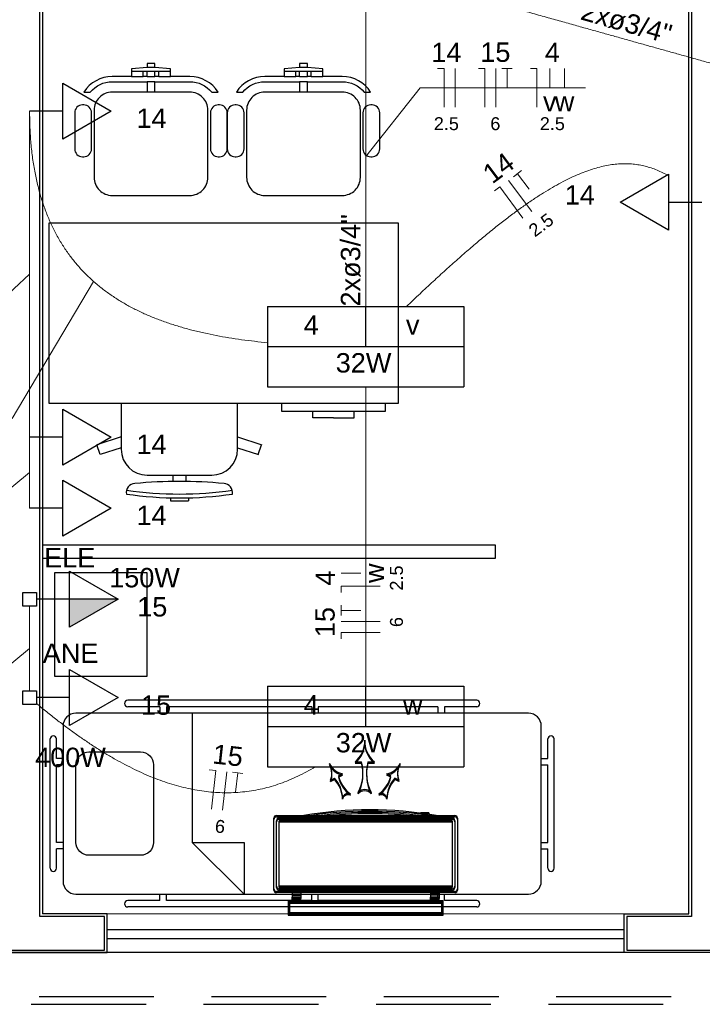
# Model space of a CAD drawing. Header units: feet. Extents: x -18 to 1038, y -110 to 48.
# Tile 66 of 199: x 22.4 to 25.04, y -7.83 to -4.02. Entities that reach past the tile are written whole.
import ezdxf

# ---------------------------------------------------------------- set-up
doc = ezdxf.new("R2010")
doc.units = ezdxf.units.FT
doc.header["$MEASUREMENT"] = 0
doc.linetypes.add('HIDDEN', pattern=[0.9525, 0.635, -0.3175])
for name, color, linetype, lineweight in [('02', 2, 'Continuous', 20), ('EL-Condutos', 4, 'Continuous', 5), ('EL-Fios (Fase 1)', 7, 'Continuous', 5), ('EL-Fios (Fase 3)', 7, 'Continuous', 5), ('EL-Fios (Neutro)', 7, 'Continuous', 5), ('EL-Fios (Retorno)', 7, 'Continuous', 5), ('EL-Fios (Terra)', 7, 'Continuous', 5), ('EL-Textos conduto', 7, 'Continuous', 5), ('EL-Textos fios', 7, 'Continuous', 5), ('Textos', 7, 'Continuous', 5)]:
    doc.layers.add(name, color=color, linetype=linetype, lineweight=lineweight)
for name, color, linetype in [('100_IMPIANTI', 251, 'Continuous'), ('Arq-parede-alta', 5, 'Continuous'), ('JANELA', 3, 'Continuous'), ('MOBILARIO', 8, 'Continuous'), ('P-SIMBOL', 5, 'Continuous'), ('parede', 5, 'Continuous'), ('porta', 3, 'Continuous'), ('PROJEÇÃO', 6, 'HIDDEN')]:
    doc.layers.add(name, color=color, linetype=linetype)
doc.styles.add('Arial', font='arial.ttf')

msp = doc.modelspace()

# ---------------------------------------------------------------- hatches: boundary and pattern name
at = {"layer": 'P-SIMBOL', "linetype": 'Continuous'}
msp.add_hatch(color=256, dxfattribs=at).paths.add_polyline_path([(22.5974, -6.2621), (22.7849, -6.2621), (22.5974, -6.3703)])

# ---------------------------------------------------------------- linework, layer by layer
at = {"layer": '02', "color": 251}
for p, q in [((22.7428, -7.4795), (24.7428, -7.4795)), ((24.7428, -7.6295), (22.7428, -7.6295))]:
    msp.add_line(p, q, dxfattribs=at)
at = {"layer": '100_IMPIANTI'}
for p, q in [((23.7017, -6.8917), (23.7267, -6.8917)), ((23.7517, -6.8917), (23.7767, -6.8917)), ((23.7017, -6.8966), (23.7267, -6.8966)), ((23.7517, -6.8966), (23.7767, -6.8966)), ((23.6068, -6.9623), (23.6223, -6.9541)), ((23.6068, -6.9672), (23.6223, -6.959)), ((23.6377, -6.9459), (23.6532, -6.9377)), ((23.6377, -6.9508), (23.6532, -6.9426)), ((23.8406, -6.9459), (23.8251, -6.9377)), ((23.8406, -6.9508), (23.8251, -6.9426)), ((23.8715, -6.9623), (23.8561, -6.9541)), ((23.8715, -6.9672), (23.8561, -6.959)), ((23.3878, -7.3825), (23.3878, -7.109)), ((23.3878, -7.3874), (23.3878, -7.1139)), ((23.3978, -7.099), (24.0878, -7.099)), ((23.3978, -7.1039), (24.0878, -7.1039)), ((23.3978, -7.3725), (23.3978, -7.119)), ((23.3978, -7.3774), (23.3978, -7.1239)), ((23.4078, -7.109), (24.0778, -7.109)), ((23.4078, -7.1139), (24.0778, -7.1139)), ((23.4078, -7.3725), (23.4078, -7.119)), ((23.4078, -7.119), (24.0778, -7.119)), ((23.4078, -7.3774), (23.4078, -7.1239)), ((23.4078, -7.1239), (24.0778, -7.1239)), ((23.9548, -7.0939), (23.9548, -7.0947)), ((23.9873, -7.0939), (23.9548, -7.0939)), ((23.9549, -7.089), (23.9549, -7.0898)), ((23.9874, -7.089), (23.9549, -7.089)), ((23.9873, -7.0939), (23.9873, -7.0993)), ((23.9874, -7.089), (23.9874, -7.0944)), ((24.0778, -7.119), (24.0778, -7.3725)), ((24.0778, -7.1239), (24.0778, -7.3774)), ((24.0878, -7.119), (24.0878, -7.3725)), ((24.0878, -7.1239), (24.0878, -7.3774)), ((24.0978, -7.109), (24.0978, -7.3825)), ((24.0978, -7.1139), (24.0978, -7.3874)), ((24.0778, -7.3725), (23.4078, -7.3725)), ((24.0778, -7.3774), (23.4078, -7.3774)), ((24.0778, -7.3825), (23.4078, -7.3825)), ((24.0778, -7.3874), (23.4078, -7.3874)), ((24.0878, -7.3925), (23.3978, -7.3925)), ((24.0878, -7.3974), (23.3978, -7.3974)), ((24.0428, -7.4295), (23.4428, -7.4295)), ((23.4428, -7.4295), (23.4428, -7.4795)), ((23.4591, -7.3925), (23.4591, -7.4025)), ((23.4591, -7.3974), (23.4591, -7.4074)), ((23.4591, -7.4025), (23.4916, -7.4025)), ((23.4591, -7.4025), (23.4591, -7.4145)), ((23.4591, -7.4074), (23.4916, -7.4074)), ((23.4591, -7.4074), (23.4591, -7.4194)), ((23.4591, -7.4245), (23.4591, -7.4145)), ((23.4916, -7.4145), (23.4591, -7.4145)), ((23.4591, -7.4294), (23.4591, -7.4194)), ((23.4916, -7.4194), (23.4591, -7.4194)), ((23.4591, -7.4228), (23.4608, -7.4245)), ((23.4591, -7.4277), (23.4608, -7.4294)), ((23.4596, -7.4145), (23.4696, -7.4245)), ((23.4596, -7.4194), (23.4696, -7.4294)), ((23.4684, -7.4145), (23.4784, -7.4245)), ((23.4684, -7.4194), (23.4784, -7.4294)), ((23.4773, -7.4145), (23.4873, -7.4245)), ((23.4773, -7.4194), (23.4873, -7.4294)), ((23.4861, -7.4145), (23.4916, -7.42)), ((23.4861, -7.4194), (23.4916, -7.4249)), ((23.4916, -7.3925), (23.4916, -7.4025)), ((23.4916, -7.3974), (23.4916, -7.4074)), ((23.4916, -7.4025), (23.4916, -7.4145)), ((23.4916, -7.4074), (23.4916, -7.4194)), ((23.4916, -7.4245), (23.4916, -7.4145)), ((23.4916, -7.4294), (23.4916, -7.4194)), ((23.994, -7.3925), (23.994, -7.4025)), ((23.994, -7.3974), (23.994, -7.4074)), ((24.0265, -7.4025), (23.994, -7.4025)), ((23.994, -7.4025), (23.994, -7.4145)), ((24.0265, -7.4074), (23.994, -7.4074)), ((23.994, -7.4074), (23.994, -7.4194)), ((23.994, -7.4245), (23.994, -7.4145)), ((24.0265, -7.4145), (23.994, -7.4145)), ((23.994, -7.4294), (23.994, -7.4194)), ((24.0265, -7.4194), (23.994, -7.4194)), ((23.994, -7.4228), (23.9956, -7.4245)), ((23.994, -7.4277), (23.9956, -7.4294)), ((23.9945, -7.4145), (24.0045, -7.4245)), ((23.9945, -7.4194), (24.0045, -7.4294)), ((24.0033, -7.4145), (24.0133, -7.4245)), ((24.0033, -7.4194), (24.0133, -7.4294)), ((24.0122, -7.4145), (24.0222, -7.4245)), ((24.0122, -7.4194), (24.0222, -7.4294)), ((24.021, -7.4145), (24.0265, -7.42)), ((24.021, -7.4194), (24.0265, -7.4249)), ((24.0265, -7.3925), (24.0265, -7.4025)), ((24.0265, -7.3974), (24.0265, -7.4074)), ((24.0265, -7.4025), (24.0265, -7.4145)), ((24.0265, -7.4074), (24.0265, -7.4194)), ((24.0265, -7.4245), (24.0265, -7.4145)), ((24.0265, -7.4294), (24.0265, -7.4194)), ((24.0428, -7.4795), (24.0428, -7.4295)), ((24.0428, -7.4344), (23.4428, -7.4344)), ((23.4428, -7.4344), (23.4428, -7.4844)), ((24.0378, -7.4345), (23.4478, -7.4345)), ((23.4478, -7.4345), (23.4478, -7.4745)), ((24.0378, -7.4394), (23.4478, -7.4394)), ((23.4478, -7.4394), (23.4478, -7.4794)), ((24.0378, -7.4745), (24.0378, -7.4345)), ((24.0378, -7.4794), (24.0378, -7.4394)), ((24.0428, -7.4844), (24.0428, -7.4344)), ((23.4428, -7.4795), (24.0428, -7.4795)), ((23.4428, -7.4844), (24.0428, -7.4844)), ((23.4478, -7.4745), (24.0378, -7.4745)), ((23.4478, -7.4794), (24.0378, -7.4794))]:
    msp.add_line(p, q, dxfattribs=at)
for centre, radius, start, end in [((23.6363, -6.8121), 0.103, 309.417, 2.3059), ((23.6363, -6.817), 0.103, 309.417, 2.3059), ((23.842, -6.8121), 0.103, 177.6941, 230.583), ((23.842, -6.817), 0.103, 177.6941, 230.583), ((23.5677, -6.9344), 0.1646, 332.8515, 15.0342), ((23.9106, -6.9344), 0.1646, 164.9658, 207.1485), ((23.6676, -6.8671), 0.0721, 205.6234, 258.5123), ((23.5403, -6.9345), 0.0721, 337.3464, 30.2352), ((23.6675, -6.872), 0.0721, 205.6234, 258.5123), ((23.5403, -6.9394), 0.0721, 337.3464, 30.2352), ((23.5677, -6.9393), 0.1646, 332.8515, 15.0342), ((23.9106, -6.9393), 0.1646, 164.9658, 207.1485), ((23.8108, -6.8671), 0.0721, 281.4877, 334.3766), ((23.8108, -6.872), 0.0721, 281.4877, 334.3766), ((23.938, -6.9345), 0.0721, 149.7648, 202.6536), ((23.938, -6.9394), 0.0721, 149.7648, 202.6536), ((23.538, -7.0326), 0.1152, 0.7809, 42.9635), ((23.538, -7.0375), 0.1152, 0.7809, 42.9635), ((23.75, -6.9202), 0.1152, 192.8952, 235.0778), ((23.75, -6.9251), 0.1152, 192.8952, 235.0778), ((23.7283, -6.9202), 0.1152, 304.9222, 347.1048), ((23.7283, -6.9251), 0.1152, 304.9222, 347.1048), ((23.9404, -7.0326), 0.1152, 137.0365, 179.2191), ((23.9404, -7.0375), 0.1152, 137.0365, 179.2191), ((23.7392, -7.0327), 0.0341, 42.8712, 137.1288), ((23.7392, -7.0376), 0.0341, 42.8712, 137.1288), ((23.6762, -7.0372), 0.0239, 70.8005, 165.0581), ((23.6762, -7.0421), 0.0239, 70.8005, 165.0581), ((23.8021, -7.0372), 0.0239, 14.9419, 109.1995), ((23.8021, -7.0421), 0.0239, 14.9419, 109.1995), ((23.7592, -8.5746), 1.4977, 80.1568, 99.8432), ((23.7592, -8.5795), 1.4977, 80.1568, 99.8432), ((23.3978, -7.109), 0.01, 90, 180), ((23.3978, -7.1139), 0.01, 90, 180), ((23.4078, -7.119), 0.01, 90, 180), ((23.4078, -7.1239), 0.01, 90, 180), ((23.7592, -8.5746), 1.4877, 82.7035, 97.2965), ((23.7592, -8.5795), 1.4877, 82.7035, 97.2965), ((24.0778, -7.119), 0.01, 0, 90), ((24.0778, -7.1239), 0.01, 0, 90), ((24.0878, -7.109), 0.01, 360, 90), ((24.0878, -7.1139), 0.01, 0, 90), ((23.3978, -7.3825), 0.01, 180, 270), ((23.3978, -7.3874), 0.01, 180, 270), ((23.4078, -7.3725), 0.01, 180, 270), ((23.4078, -7.3774), 0.01, 180, 270), ((24.0778, -7.3725), 0.01, 270, 0), ((24.0778, -7.3774), 0.01, 270, 0), ((24.0878, -7.3825), 0.01, 270, 0), ((24.0878, -7.3874), 0.01, 270, 0)]:
    msp.add_arc(centre, radius, start, end, dxfattribs=at)
at = {"layer": 'Arq-parede-alta', "color": 251, "ltscale": 0.03}
for points in [[(24.9928, -7.4795), (24.9928, -3.0794), (24.8928, -3.0794), (24.8928, -2.9294)], [(22.4928, -3.0794), (22.4928, -7.4795)], [(25.1428, -7.6294), (24.7428, -7.6294)], [(25.1428, -7.6295), (24.9928, -7.6294)]]:
    msp.add_lwpolyline(points, dxfattribs=at)
at = {"layer": 'Defpoints', "color": 251}
msp.add_lwpolyline([(-2.6872, 18.1708), (10.8428, 18.1708), (10.8428, 6.7706), (4.9128, 6.7706), (4.9128, 3.7706), (28.8428, 3.7706), (28.8426, -7.6295), (-2.6872, -7.6295), (-2.6872, 3.7706), (2.6128, 3.7706), (2.6128, 6.7706), (-2.6872, 6.7706)], close=True, dxfattribs=at)
at = {"layer": 'EL-Condutos', "linetype": 'Continuous'}
for points in [[(24.1211, -3.9202), (24.1932, -3.9404), (24.2617, -3.9595), (24.3269, -3.9778), (24.389, -3.9951), (24.4483, -4.0117), (24.5051, -4.0276), (24.5598, -4.0429), (24.6125, -4.0577), (24.6636, -4.072), (24.7134, -4.0859), (24.7621, -4.0995), (24.8101, -4.113), (24.8577, -4.1263), (24.905, -4.1395), (24.9525, -4.1528), (25.0003, -4.1662), (25.0489, -4.1798), (25.0984, -4.1936), (25.1492, -4.2078), (25.2016, -4.2225), (25.2558, -4.2376), (25.3121, -4.2534), (25.3708, -4.2698), (25.4323, -4.287), (25.4967, -4.3051), (25.5645, -4.324), (25.6358, -4.344), (25.7109, -4.365), (25.7902, -4.3872), (25.874, -4.4106)], [(23.7428, -5.1298), (23.7428, -5.0775), (23.7428, -5.0281), (23.7428, -4.9813), (23.7428, -4.9369), (23.7428, -4.8947), (23.7428, -4.8544), (23.7428, -4.816), (23.7428, -4.7792), (23.7428, -4.7438), (23.7428, -4.7095), (23.7428, -4.6763), (23.7428, -4.6439), (23.7428, -4.612), (23.7428, -4.5806), (23.7428, -4.5494), (23.7428, -4.5182), (23.7428, -4.4867), (23.7428, -4.4549), (23.7428, -4.4225), (23.7428, -4.3892), (23.7428, -4.355), (23.7428, -4.3196), (23.7428, -4.2828), (23.7428, -4.2443), (23.7428, -4.2041), (23.7428, -4.1619), (23.7428, -4.1175), (23.7428, -4.0706), (23.7428, -4.0212), (23.7428, -3.969)], [(22.4428, -4.3728), (22.4442, -4.4371), (22.4482, -4.4982), (22.4547, -4.5565), (22.4638, -4.6118), (22.4754, -4.6643), (22.4893, -4.714), (22.5055, -4.761), (22.524, -4.8055), (22.5446, -4.8474), (22.5674, -4.8868), (22.5922, -4.9238), (22.619, -4.9585), (22.6477, -4.991), (22.6783, -5.0213), (22.7106, -5.0495), (22.7447, -5.0757), (22.7804, -5.0999), (22.8177, -5.1222), (22.8565, -5.1427), (22.8967, -5.1615), (22.9384, -5.1786), (22.9813, -5.1941), (23.0255, -5.208), (23.0709, -5.2206), (23.1174, -5.2317), (23.1649, -5.2415), (23.2134, -5.2502), (23.2629, -5.2576), (23.3132, -5.264), (23.3642, -5.2693)], [(22.4428, -4.3728), (22.4428, -4.4339), (22.4428, -4.491), (22.4428, -4.5444), (22.4428, -4.5945), (22.4428, -4.6416), (22.4428, -4.6858), (22.4428, -4.7275), (22.4428, -4.7669), (22.4428, -4.8044), (22.4428, -4.8402), (22.4428, -4.8746), (22.4428, -4.9079), (22.4428, -4.9403), (22.4428, -4.9722), (22.4428, -5.0038), (22.4428, -5.0354), (22.4428, -5.0672), (22.4428, -5.0997), (22.4428, -5.1329), (22.4428, -5.1673), (22.4428, -5.2031), (22.4428, -5.2406), (22.4428, -5.2801), (22.4428, -5.3217), (22.4428, -5.366), (22.4428, -5.413), (22.4428, -5.4631), (22.4428, -5.5165), (22.4428, -5.5737), (22.4428, -5.6347)], [(23.9007, -5.1295), (23.9531, -5.0796), (24.0036, -5.0324), (24.0525, -4.9877), (24.0996, -4.9455), (24.1452, -4.9058), (24.1891, -4.8685), (24.2315, -4.8337), (24.2725, -4.8012), (24.312, -4.7711), (24.3502, -4.7433), (24.387, -4.7178), (24.4226, -4.6945), (24.457, -4.6734), (24.4903, -4.6545), (24.5224, -4.6378), (24.5535, -4.6231), (24.5836, -4.6106), (24.6128, -4.6), (24.6411, -4.5915), (24.6685, -4.5849), (24.6952, -4.5803), (24.7211, -4.5776), (24.7464, -4.5767), (24.771, -4.5777), (24.7951, -4.5805), (24.8186, -4.585), (24.8417, -4.5913), (24.8644, -4.5993), (24.8867, -4.6089), (24.9088, -4.6201)], [(23.7428, -6.5998), (23.7428, -6.5476), (23.7428, -6.4982), (23.7428, -6.4513), (23.7428, -6.4069), (23.7428, -6.3647), (23.7428, -6.3245), (23.7428, -6.2861), (23.7428, -6.2492), (23.7428, -6.2138), (23.7428, -6.1796), (23.7428, -6.1463), (23.7428, -6.1139), (23.7428, -6.0821), (23.7428, -6.0506), (23.7428, -6.0194), (23.7428, -5.9882), (23.7428, -5.9568), (23.7428, -5.9249), (23.7428, -5.8925), (23.7428, -5.8593), (23.7428, -5.825), (23.7428, -5.7896), (23.7428, -5.7528), (23.7428, -5.7144), (23.7428, -5.6741), (23.7428, -5.6319), (23.7428, -5.5875), (23.7428, -5.5407), (23.7428, -5.4913), (23.7428, -5.4391)], [(22.4428, -5.6347), (22.4428, -5.648), (22.4428, -5.6604), (22.4428, -5.6721), (22.4428, -5.683), (22.4428, -5.6932), (22.4428, -5.7029), (22.4428, -5.712), (22.4428, -5.7206), (22.4428, -5.7287), (22.4428, -5.7365), (22.4428, -5.744), (22.4428, -5.7513), (22.4428, -5.7583), (22.4428, -5.7653), (22.4428, -5.7722), (22.4428, -5.7791), (22.4428, -5.786), (22.4428, -5.7931), (22.4428, -5.8003), (22.4428, -5.8078), (22.4428, -5.8156), (22.4428, -5.8238), (22.4428, -5.8324), (22.4428, -5.8415), (22.4428, -5.8511), (22.4428, -5.8613), (22.4428, -5.8723), (22.4428, -5.8839), (22.4428, -5.8964), (22.4428, -5.9097)], [(22.4428, -6.2887), (22.4428, -6.3038), (22.4428, -6.318), (22.4428, -6.3315), (22.4428, -6.3442), (22.4428, -6.3562), (22.4428, -6.3676), (22.4428, -6.3784), (22.4428, -6.3888), (22.4428, -6.3987), (22.4428, -6.4082), (22.4428, -6.4174), (22.4428, -6.4264), (22.4428, -6.4352), (22.4428, -6.4438), (22.4428, -6.4524), (22.4428, -6.461), (22.4428, -6.4697), (22.4428, -6.4785), (22.4428, -6.4874), (22.4428, -6.4966), (22.4428, -6.5062), (22.4428, -6.5161), (22.4428, -6.5264), (22.4428, -6.5372), (22.4428, -6.5486), (22.4428, -6.5606), (22.4428, -6.5733), (22.4428, -6.5868), (22.4428, -6.601), (22.4428, -6.6162)], [(23.5479, -6.9105), (23.514, -6.9299), (23.4801, -6.9471), (23.4462, -6.9622), (23.4121, -6.9752), (23.3779, -6.9862), (23.3436, -6.9951), (23.3093, -7.0019), (23.2748, -7.0068), (23.2401, -7.0098), (23.2053, -7.0108), (23.1704, -7.0099), (23.1354, -7.0071), (23.1002, -7.0024), (23.0648, -6.996), (23.0292, -6.9877), (22.9935, -6.9777), (22.9575, -6.9659), (22.9214, -6.9523), (22.8851, -6.9371), (22.8486, -6.9203), (22.8118, -6.9017), (22.7748, -6.8816), (22.7376, -6.8599), (22.7001, -6.8366), (22.6624, -6.8118), (22.6245, -6.7855), (22.5863, -6.7577), (22.5478, -6.7284), (22.509, -6.6977), (22.4699, -6.6657)]]:
    msp.add_spline(points, degree=3, dxfattribs=at)
at = {"layer": 'EL-Fios (Fase 1)'}
for p, q in [((24.0889, -4.3585), (24.0889, -4.2085)), ((24.3854, -4.7614), (24.2957, -4.6411))]:
    msp.add_line(p, q, dxfattribs=at)
at = {"layer": 'EL-Fios (Fase 3)'}
for p, q in [((24.2469, -4.3585), (24.2469, -4.2085)), ((23.7985, -6.3479), (23.6485, -6.3479)), ((23.189, -7.0785), (23.2053, -6.9293))]:
    msp.add_line(p, q, dxfattribs=at)
at = {"layer": 'EL-Fios (Neutro)'}
for p, q in [((24.021, -4.2085), (24.046, -4.2085)), ((24.046, -4.3585), (24.046, -4.2085)), ((24.179, -4.2085), (24.204, -4.2085)), ((24.204, -4.3585), (24.204, -4.2085)), ((24.3799, -4.2085), (24.4049, -4.2085)), ((24.4049, -4.3585), (24.4049, -4.2085)), ((24.2413, -4.6817), (24.2613, -4.6667)), ((24.351, -4.787), (24.2613, -4.6667)), ((23.7985, -6.2113), (23.6485, -6.2113)), ((23.6485, -6.2363), (23.6485, -6.2113)), ((23.7985, -6.3907), (23.6485, -6.3907)), ((23.6485, -6.4157), (23.6485, -6.3907)), ((23.1379, -6.9219), (23.1627, -6.9247)), ((23.1464, -7.0738), (23.1627, -6.9247))]:
    msp.add_line(p, q, dxfattribs=at)
at = {"layer": 'EL-Fios (Retorno)'}
for p, q in [((24.4549, -4.2835), (24.4549, -4.2085)), ((24.5121, -4.2835), (24.5121, -4.2085)), ((23.7235, -6.1613), (23.6485, -6.1613))]:
    msp.add_line(p, q, dxfattribs=at)
at = {"layer": 'EL-Fios (Terra)'}
for points in [[(24.2898, -4.2835), (24.2898, -4.2085), (24.2698, -4.2085), (24.3098, -4.2085)], [(24.3749, -4.6756), (24.3301, -4.6155), (24.314, -4.6275), (24.3461, -4.6035)], [(23.7235, -6.305), (23.6485, -6.305), (23.6485, -6.325), (23.6485, -6.285)], [(23.2398, -7.0086), (23.2479, -6.934), (23.2281, -6.9318), (23.2678, -6.9362)]]:
    msp.add_lwpolyline(points, dxfattribs=at)
at = {"layer": 'EL-Textos fios'}
for p, q in [((23.7428, -4.5494), (23.9538, -4.2835)), ((23.9538, -4.2835), (24.5928, -4.2835)), ((22.4428, -5.0038), (21.76, -5.6402)), ((22.6904, -5.0323), (22.376, -5.562)), ((22.4428, -5.7722), (22.1843, -5.9843)), ((22.4428, -6.4524), (22.1843, -6.6645))]:
    msp.add_line(p, q, dxfattribs=at)
at = {"layer": 'JANELA', "color": 251}
for points in [[(22.4828, -3.0694), (24.0828, -3.0694), (24.0828, -2.9394), (22.2528, -2.9394), (22.2528, -3.0694), (22.3528, -3.0694), (22.3528, -7.4895), (22.1028, -7.4895), (22.1028, -7.6195), (22.7328, -7.6195), (22.7328, -7.4895), (22.4828, -7.4895)], [(25.1328, -3.0694), (27.7828, -3.0694), (27.7828, -2.9394), (24.9928, -2.9394), (24.9028, -2.9394), (24.9028, -3.0694), (25.0028, -3.0694), (25.0028, -7.4895), (24.7528, -7.4895), (24.7528, -7.6194), (25.1328, -7.6194)]]:
    msp.add_lwpolyline(points, close=True, dxfattribs=at)
at = {"layer": 'MOBILARIO', "color": 251}
for p, q in [((22.8824, -4.2395), (22.8824, -4.2195)), ((22.9274, -4.2045), (22.8974, -4.2045)), ((22.8974, -4.2395), (22.8974, -4.2195)), ((22.9274, -4.2395), (22.9274, -4.2195)), ((22.9424, -4.2195), (22.9274, -4.2195)), ((22.9424, -4.2395), (22.9424, -4.2195)), ((23.4724, -4.2395), (23.4724, -4.2195)), ((23.5174, -4.2045), (23.4874, -4.2045)), ((23.4874, -4.2395), (23.4874, -4.2195)), ((23.5174, -4.2395), (23.5174, -4.2195)), ((23.5324, -4.2195), (23.5174, -4.2195)), ((23.5324, -4.2395), (23.5324, -4.2195)), ((22.8974, -4.2395), (22.8824, -4.2395)), ((22.9424, -4.2395), (22.9274, -4.2395)), ((23.4874, -4.2395), (23.4724, -4.2395)), ((23.5324, -4.2395), (23.5174, -4.2395)), ((22.7974, -5.5051), (22.7974, -5.6818)), ((23.2474, -5.6818), (23.2474, -5.5051)), ((23.4188, -5.5351), (23.4188, -5.5051)), ((23.8188, -5.5051), (23.8188, -5.5351)), ((23.8188, -5.5351), (23.4188, -5.5351)), ((23.5388, -5.5601), (23.5388, -5.5351)), ((23.6188, -5.5601), (23.5388, -5.5601)), ((23.6188, -5.5601), (23.6988, -5.5601)), ((23.6988, -5.5601), (23.6988, -5.5351)), ((22.7974, -5.6339), (22.7034, -5.6644)), ((23.2474, -5.6339), (23.3413, -5.6644)), ((22.7158, -5.7024), (22.7034, -5.6644)), ((22.7974, -5.6759), (22.7158, -5.7025)), ((23.2474, -5.6759), (23.3289, -5.7025)), ((23.3274, -5.702), (23.3398, -5.6639)), ((22.8974, -5.7818), (23.1474, -5.7818)), ((22.9974, -5.7818), (22.9974, -5.8059)), ((23.0474, -5.7818), (23.0474, -5.8059)), ((22.9874, -5.8701), (22.9874, -5.8809)), ((23.0574, -5.8701), (23.0574, -5.8809)), ((24.1722, -6.6528), (22.8222, -6.6528)), ((24.3722, -6.7028), (22.6222, -6.7028)), ((22.9472, -6.6778), (22.8222, -6.6778)), ((22.9472, -6.6778), (22.9472, -6.7028)), ((23.5347, -6.6778), (22.9722, -6.6778)), ((22.9722, -6.6778), (22.9722, -6.7028)), ((23.0722, -6.7028), (23.0722, -7.2028)), ((23.5347, -6.6778), (23.5347, -6.7028)), ((24.0222, -6.6778), (23.5597, -6.6778)), ((23.5597, -6.6778), (23.5597, -6.7028)), ((24.0222, -6.6778), (24.0222, -6.7028)), ((24.1722, -6.6778), (24.0472, -6.6778)), ((24.0472, -6.6778), (24.0472, -6.7028)), ((22.5722, -6.7528), (22.5722, -7.3528)), ((24.4222, -7.3528), (24.4222, -6.7528)), ((22.5222, -7.3028), (22.5222, -6.8028)), ((22.5472, -6.8778), (22.5472, -6.8028)), ((24.4472, -6.8778), (24.4472, -6.8028)), ((24.4722, -7.3028), (24.4722, -6.8028)), ((22.5722, -6.8778), (22.5472, -6.8778)), ((24.4222, -6.8778), (24.4472, -6.8778)), ((22.5472, -7.2028), (22.5472, -6.9028)), ((22.5722, -6.9028), (22.5472, -6.9028)), ((24.4222, -6.9028), (24.4472, -6.9028)), ((24.4472, -7.2028), (24.4472, -6.9028)), ((22.5722, -7.2028), (22.5472, -7.2028)), ((22.5472, -7.3028), (22.5472, -7.2278)), ((22.5722, -7.2278), (22.5472, -7.2278)), ((23.0722, -7.2028), (23.2722, -7.4028)), ((23.0722, -7.2028), (23.2722, -7.2028)), ((23.2722, -7.2028), (23.2722, -7.4028)), ((24.4222, -7.2028), (24.4472, -7.2028)), ((24.4222, -7.2278), (24.4472, -7.2278)), ((24.4472, -7.3028), (24.4472, -7.2278)), ((22.6222, -7.4028), (24.3722, -7.4028)), ((22.9472, -7.4278), (22.8222, -7.4278)), ((22.9472, -7.4278), (22.9472, -7.4028)), ((22.9722, -7.4278), (22.9722, -7.4028)), ((23.5347, -7.4278), (22.9722, -7.4278)), ((23.5347, -7.4278), (23.5347, -7.4028)), ((23.5597, -7.4278), (23.5597, -7.4028)), ((24.0222, -7.4278), (23.5597, -7.4278)), ((24.0222, -7.4278), (24.0222, -7.4028)), ((24.0472, -7.4278), (24.0472, -7.4028)), ((24.1722, -7.4278), (24.0472, -7.4278)), ((24.1722, -7.4528), (22.8222, -7.4528))]:
    msp.add_line(p, q, dxfattribs=at)
for points in [[(22.8974, -4.2995), (22.7624, -4.2995, 0.414214), (22.6924, -4.3695), (22.6924, -4.3695), (22.6924, -4.6295, 0.414214), (22.7624, -4.6995), (22.7624, -4.6995), (23.0624, -4.6995, 0.414214), (23.1324, -4.6295), (23.1324, -4.6295), (23.1324, -4.3695, 0.414214), (23.0624, -4.2995), (23.0624, -4.2995), (22.9274, -4.2995), (22.9274, -4.2595), (23.0624, -4.2595, -0.223888), (23.1473, -4.2995), (23.1473, -4.2995), (23.172, -4.2995, 0.255924), (23.0624, -4.2395), (23.0624, -4.2395), (22.9874, -4.2395), (22.9874, -4.2095), (22.9274, -4.2045), (22.9274, -4.1895), (22.8974, -4.1895), (22.8974, -4.2045), (22.8374, -4.2095), (22.8374, -4.2395), (22.7624, -4.2395, 0.255924), (22.6529, -4.2995), (22.6529, -4.2995), (22.6776, -4.2995, -0.223888), (22.7624, -4.2595), (22.7624, -4.2595), (22.8974, -4.2595), (22.8974, -4.2995)], [(23.4874, -4.2995), (23.3524, -4.2995, 0.414214), (23.2824, -4.3695), (23.2824, -4.3695), (23.2824, -4.6295, 0.414214), (23.3524, -4.6995), (23.3524, -4.6995), (23.6524, -4.6995, 0.414214), (23.7224, -4.6295), (23.7224, -4.6295), (23.7224, -4.3695, 0.414214), (23.6524, -4.2995), (23.6524, -4.2995), (23.5174, -4.2995), (23.5174, -4.2595), (23.6524, -4.2595, -0.223888), (23.7373, -4.2995), (23.7373, -4.2995), (23.762, -4.2995, 0.255924), (23.6524, -4.2395), (23.6524, -4.2395), (23.5774, -4.2395), (23.5774, -4.2095), (23.5174, -4.2045), (23.5174, -4.1895), (23.4874, -4.1895), (23.4874, -4.2045), (23.4274, -4.2095), (23.4274, -4.2395), (23.3524, -4.2395, 0.255924), (23.2429, -4.2995), (23.2429, -4.2995), (23.2676, -4.2995, -0.223888), (23.3524, -4.2595), (23.3524, -4.2595), (23.4874, -4.2595), (23.4874, -4.2995)], [(22.6524, -4.3495), (22.6474, -4.3495, 0.414214), (22.6174, -4.3795), (22.6174, -4.3795), (22.6174, -4.5195, 0.414214), (22.6474, -4.5495), (22.6474, -4.5495), (22.6524, -4.5495, 0.414214), (22.6824, -4.5195), (22.6824, -4.5195), (22.6824, -4.3795, 0.414214), (22.6524, -4.3495), (22.6524, -4.3495)], [(23.1424, -4.3795), (23.1424, -4.5195, 0.414214), (23.1724, -4.5495), (23.1724, -4.5495), (23.1774, -4.5495, 0.414214), (23.2074, -4.5195), (23.2074, -4.5195), (23.2074, -4.3795, 0.414214), (23.1774, -4.3495), (23.1774, -4.3495), (23.1724, -4.3495, 0.414214), (23.1424, -4.3795), (23.1424, -4.3795)], [(23.2424, -4.3495), (23.2374, -4.3495, 0.414214), (23.2074, -4.3795), (23.2074, -4.3795), (23.2074, -4.5195, 0.414214), (23.2374, -4.5495), (23.2374, -4.5495), (23.2424, -4.5495, 0.414214), (23.2724, -4.5195), (23.2724, -4.5195), (23.2724, -4.3795, 0.414214), (23.2424, -4.3495), (23.2424, -4.3495)], [(23.7324, -4.3795), (23.7324, -4.5195, 0.414214), (23.7624, -4.5495), (23.7624, -4.5495), (23.7674, -4.5495, 0.414214), (23.7974, -4.5195), (23.7974, -4.5195), (23.7974, -4.3795, 0.414214), (23.7674, -4.3495), (23.7674, -4.3495), (23.7624, -4.3495, 0.414214), (23.7324, -4.3795), (23.7324, -4.3795)], [(22.6722, -6.8528), (22.8722, -6.8528, -0.414214), (22.9222, -6.9028), (22.9222, -6.9028), (22.9222, -7.2028, -0.414214), (22.8722, -7.2528), (22.8722, -7.2528), (22.6722, -7.2528, -0.414214), (22.6222, -7.2028), (22.6222, -7.2028), (22.6222, -6.9028, -0.414214), (22.6722, -6.8528), (22.6722, -6.8528)]]:
    msp.add_lwpolyline(points, format="xyb", dxfattribs=at)
for points in [[(22.8824, -4.2195), (22.8374, -4.2195)], [(22.8974, -4.2195), (22.8824, -4.2195)], [(22.9274, -4.2195), (22.8974, -4.2195)], [(22.9874, -4.2195), (22.9424, -4.2195)], [(23.4724, -4.2195), (23.4274, -4.2195)], [(23.4874, -4.2195), (23.4724, -4.2195)], [(23.5174, -4.2195), (23.4874, -4.2195)], [(23.5774, -4.2195), (23.5324, -4.2195)], [(22.8374, -4.2395), (22.8824, -4.2395)], [(22.8974, -4.2395), (22.9274, -4.2395)], [(22.9274, -4.2595), (22.8974, -4.2595)], [(22.9424, -4.2395), (22.9874, -4.2395)], [(23.4274, -4.2395), (23.4724, -4.2395)], [(23.4874, -4.2395), (23.5174, -4.2395)], [(23.5174, -4.2595), (23.4874, -4.2595)], [(23.5324, -4.2395), (23.5774, -4.2395)], [(22.9274, -4.2995), (22.8974, -4.2995)], [(23.5174, -4.2995), (23.4874, -4.2995)], [(22.4928, -6.1028), (24.2453, -6.1028), (24.2453, -6.0528), (22.4928, -6.0528)]]:
    msp.add_lwpolyline(points, dxfattribs=at)
for points in [[(22.5188, -4.8051), (23.8688, -4.8051), (23.8688, -5.5051), (22.5188, -5.5051)], [(22.8962, -6.5609), (22.5409, -6.5609), (22.5409, -6.1586), (22.8962, -6.1586)]]:
    msp.add_lwpolyline(points, close=True, dxfattribs=at)
for centre, radius, start, end in [((22.8974, -5.6818), 0.1, 180, 270), ((23.1474, -5.6818), 0.1, 270, 0), ((22.8518, -5.8495), 0.0349, 93.438, 189.1712), ((23.0224, -7.4769), 1.6711, 84.0697, 95.9303), ((23.1929, -5.8495), 0.0349, 350.8288, 86.562), ((23.0224, -4.4467), 1.4083, 261.6302, 278.3698), ((23.0224, -4.4617), 1.4083, 261.6302, 278.3698), ((23.0224, -4.0329), 1.8483, 268.915, 271.085), ((22.8222, -6.6653), 0.0125, 90, 270), ((24.1722, -6.6653), 0.0125, 270, 90), ((22.6222, -6.7528), 0.05, 90, 180), ((24.3722, -6.7528), 0.05, 0, 90), ((22.5347, -6.8028), 0.0125, 0, 180), ((24.4597, -6.8028), 0.0125, 0, 180), ((22.5347, -7.3028), 0.0125, 180, 0), ((24.4597, -7.3028), 0.0125, 180, 0), ((22.6222, -7.3528), 0.05, 180, 270), ((24.3722, -7.3528), 0.05, 270, 0), ((22.8222, -7.4403), 0.0125, 90, 270), ((24.1722, -7.4403), 0.0125, 270, 90)]:
    msp.add_arc(centre, radius, start, end, dxfattribs=at)
at = {"layer": 'P-SIMBOL'}
for p, q in [((22.5708, -4.2646), (22.7583, -4.3728)), ((22.5708, -4.4811), (22.5708, -4.2646)), ((22.5708, -4.3728), (22.4428, -4.3728)), ((22.7583, -4.3728), (22.5708, -4.4811)), ((24.7273, -4.7253), (24.9148, -4.617)), ((24.9148, -4.617), (24.9148, -4.8335)), ((24.9148, -4.8335), (24.7273, -4.7253)), ((24.9148, -4.7253), (25.0428, -4.7253)), ((23.3636, -5.1287), (23.3636, -5.4401)), ((23.3636, -5.1287), (24.1221, -5.1287)), ((23.7428, -5.2844), (23.7428, -5.1287)), ((24.1221, -5.1287), (24.1221, -5.4401)), ((23.3636, -5.2844), (24.1221, -5.2844)), ((23.3636, -5.4401), (24.1221, -5.4401)), ((22.5708, -5.5264), (22.7583, -5.6347)), ((22.5708, -5.7429), (22.5708, -5.5264)), ((22.5708, -5.6347), (22.4428, -5.6347)), ((22.7583, -5.6347), (22.5708, -5.7429)), ((22.5708, -5.8014), (22.7583, -5.9097)), ((22.5708, -6.0179), (22.5708, -5.8014)), ((22.5708, -5.9097), (22.4428, -5.9097)), ((22.7583, -5.9097), (22.5708, -6.0179)), ((22.5974, -6.1538), (22.7849, -6.2621)), ((22.5974, -6.3703), (22.5974, -6.1538)), ((22.4163, -6.2886), (22.4163, -6.2356)), ((22.4163, -6.2356), (22.4694, -6.2356)), ((22.4694, -6.2356), (22.4694, -6.2886)), ((22.5974, -6.2621), (22.4694, -6.2621)), ((22.7849, -6.2621), (22.5974, -6.2621)), ((22.7849, -6.2621), (22.5974, -6.3703)), ((22.4694, -6.2886), (22.4163, -6.2886)), ((22.5974, -6.5345), (22.7849, -6.6428)), ((22.5974, -6.751), (22.5974, -6.5345)), ((22.4163, -6.6693), (22.4163, -6.6162)), ((22.4163, -6.6162), (22.4694, -6.6162)), ((22.4694, -6.6162), (22.4694, -6.6693)), ((23.3636, -6.5988), (23.3636, -6.9101)), ((23.3636, -6.5988), (24.1221, -6.5988)), ((23.7428, -6.7544), (23.7428, -6.5988)), ((24.1221, -6.5988), (24.1221, -6.9101)), ((22.5974, -6.6428), (22.4694, -6.6428)), ((22.7849, -6.6428), (22.5974, -6.751)), ((22.4694, -6.6693), (22.4163, -6.6693)), ((23.3636, -6.7544), (24.1221, -6.7544)), ((23.3636, -6.9101), (24.1221, -6.9101))]:
    msp.add_line(p, q, dxfattribs=at)
at = {"layer": 'parede', "color": 251}
for points in [[(22.3428, -7.4795), (22.0928, -7.4795), (22.0928, -7.6295), (22.7428, -7.6295), (22.7428, -7.4795), (22.4928, -7.4795)], [(24.7428, -7.6295), (24.7428, -7.4795), (24.9928, -7.4795)]]:
    msp.add_lwpolyline(points, dxfattribs=at)
at = {"layer": 'porta', "color": 251}
for p, q in [((22.7428, -7.5395), (24.7428, -7.5395)), ((22.7428, -7.5745), (24.7428, -7.5745))]:
    msp.add_line(p, q, dxfattribs=at)
at = {"layer": 'PROJEÇÃO', "color": 251, "ltscale": 0.7}
for points in [[(-2.8872, -6.8295), (-2.8872, -7.8295), (29.0428, -7.8295), (29.0428, -6.8295), (28.8428, -6.8295)], [(-2.8572, -6.8595), (-2.8572, -7.7995), (29.0128, -7.7995), (29.0128, -6.8595), (28.8428, -6.8595)]]:
    msp.add_lwpolyline(points, dxfattribs=at)

# ---------------------------------------------------------------- texts
at = {"layer": 'EL-Textos conduto', "char_height": 0.075, "width": 0.715015, "attachment_point": 8, "line_spacing_factor": 0.6, "style": 'Arial'}
for insert, rotation in [((24.7413, -4.0675), 344.3706), ((23.7238, -4.9506), 90.0002)]:
    msp.add_mtext('2xø3/4"', dxfattribs=dict(at, insert=insert, rotation=rotation))
at = {"layer": 'EL-Textos fios', "attachment_point": 8, "line_spacing_factor": 0.6, "style": 'Arial'}
for s, insert, char_height, width in [('14', (24.0549, -4.1837), 0.075, 0.233003), ('15', (24.2444, -4.1837), 0.075, 0.233003), ('4', (24.4649, -4.1837), 0.075, 0.116502), ('v', (24.4549, -4.3735), 0.075, 0.10484), ('w', (24.5121, -4.3735), 0.075, 0.151372), ('2.5', (24.0549, -4.4475), 0.05, 0.194131), ('6', (24.2444, -4.4475), 0.05, 0.077668), ('2.5', (24.4649, -4.4475), 0.05, 0.194131)]:
    msp.add_mtext(s, dxfattribs=dict(at, insert=insert, char_height=char_height, width=width))
for s, insert, char_height, width, rotation in [('14', (24.2789, -4.6228), 0.075, 0.233003, 36.7094), ('2.5', (24.4366, -4.8342), 0.05, 0.194131, 36.7094), ('w', (23.8135, -6.1613), 0.075, 0.151372, 90.0002), ('4', (23.6238, -6.1799), 0.075, 0.116502, 90.0002), ('2.5', (23.8875, -6.1799), 0.05, 0.194131, 90.0002), ('15', (23.6238, -6.3504), 0.075, 0.233003, 90.0002), ('6', (23.8875, -6.3504), 0.05, 0.077668, 90.0002), ('15', (23.2056, -6.9045), 0.075, 0.233003, 353.7441), ('6', (23.1768, -7.1666), 0.05, 0.077668, 353.7441)]:
    msp.add_mtext(s, dxfattribs=dict(at, insert=insert, char_height=char_height, width=width, rotation=rotation))
at = {"layer": 'Textos', "char_height": 0.075, "attachment_point": 8, "line_spacing_factor": 0.6, "style": 'Arial'}
for s, insert, width in [('14', (22.9145, -4.4382), 0.233003), ('14', (24.5712, -4.7349), 0.233003), ('4', (23.5323, -5.2382), 0.116502), ('v', (23.9248, -5.2382), 0.10484), ('32W', (23.7347, -5.3857), 0.430793), ('14', (22.9145, -5.7001), 0.233003), ('14', (22.9145, -5.975), 0.233003), ('ELE', (22.5981, -6.1388), 0.396151), ('150W', (22.8874, -6.2171), 0.547294), ('15', (22.9174, -6.3298), 0.233003), ('ANE', (22.6015, -6.5084), 0.431021), ('15', (22.9318, -6.7102), 0.233003), ('4', (23.5323, -6.7082), 0.116502), ('w', (23.9248, -6.7082), 0.151372), ('32W', (23.7347, -6.8557), 0.430793), ('400W', (22.601, -6.9125), 0.547294)]:
    msp.add_mtext(s, dxfattribs=dict(at, insert=insert, width=width))

doc.saveas('drawing.dxf')
